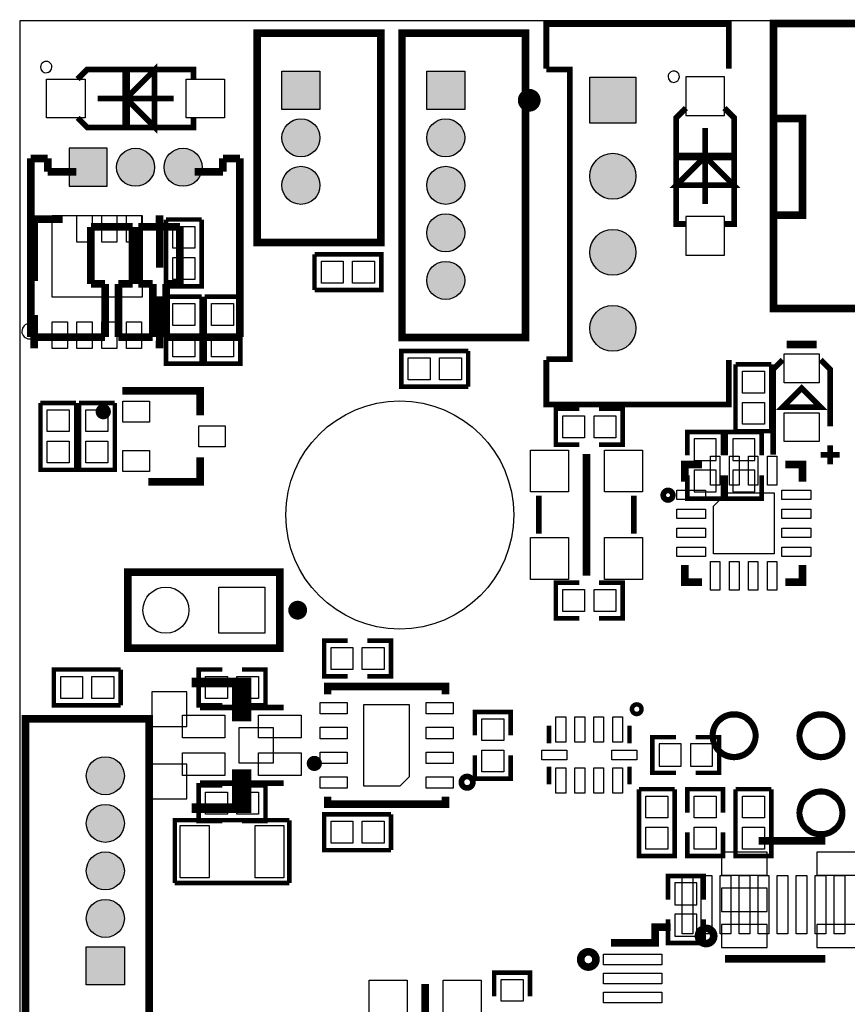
# Model space of a CAD drawing. Extents: x 0 to 44.2, y -0.6 to 47.
# Tile 2 of 3: x 0 to 21.8, y 21.1 to 47. Entities that reach past the tile are written whole.
import ezdxf

# ---------------------------------------------------------------- set-up
doc = ezdxf.new("R2010")
doc.units = 0
doc.header["$MEASUREMENT"] = 0
doc.layers.get('0').update_dxf_attribs({"linetype": 'CONTINUOUS'})
for name, color, linetype in [('BOTTOM', 132, 'CONTINUOUS'), ('OUTLINE', 7, 'CONTINUOUS'), ('SILKSCREEN_BOTTOM', 230, 'CONTINUOUS'), ('SILKSCREEN_TOP', 7, 'CONTINUOUS'), ('SOLDERMASK_TOP', 94, 'CONTINUOUS')]:
    doc.layers.add(name, color=color, linetype=linetype)

msp = doc.modelspace()

# ---------------------------------------------------------------- hatches: boundary and pattern name
at = {"linetype": 'Continuous'}
h = msp.add_hatch(color=4, dxfattribs=at)
h.dxf.hatch_style = 1
edge = h.paths.add_edge_path()
edge.add_arc((32.004, 1.88976), 0.60452, 0, 360)
edge = h.paths.add_edge_path()
edge.add_arc((27.686, 1.88976), 0.60452, 0, 360)
h.paths.add_polyline_path([(25.0825, 2.49428), (26.29154, 2.49428), (26.29154, 1.28524), (25.0825, 1.28524)])
edge = h.paths.add_edge_path()
edge.add_arc((21.336, 1.88976), 0.60452, 0, 360)
h.paths.add_polyline_path([(18.7325, 2.49428), (19.94154, 2.49428), (19.94154, 1.28524), (18.7325, 1.28524)])
edge = h.paths.add_edge_path()
edge.add_arc((22.88032, 44.42968), 0.84963, 0, 360)
h.paths.add_polyline_path([(22.03069, 42.77995), (23.72995, 42.77995), (23.72995, 41.08069), (22.03069, 41.08069)])
edge = h.paths.add_edge_path()
edge.add_arc((25.37968, 44.42968), 0.84963, 0, 360)
edge = h.paths.add_edge_path()
edge.add_arc((25.37968, 41.93032), 0.84963, 0, 360)
h.paths.add_polyline_path([(16.21028, 45.51426), (16.21028, 44.30522), (15.00124, 44.30522), (15.00124, 45.51426)])
edge = h.paths.add_edge_path()
edge.add_arc((15.60576, 42.91076), 0.60452, 0, 360)
edge = h.paths.add_edge_path()
edge.add_arc((15.60576, 40.90924), 0.60452, 0, 360)
edge = h.paths.add_edge_path()
edge.add_arc((15.60576, 38.91026), 0.60452, 0, 360)
edge = h.paths.add_edge_path()
edge.add_arc((11.20902, 40.1701), 0.50038, 0, 360)
edge = h.paths.add_edge_path()
edge.add_arc((11.20902, 41.42232), 0.50038, 0, 360)
edge = h.paths.add_edge_path()
edge.add_arc((11.20902, 42.672), 0.50038, 0, 360)
edge = h.paths.add_edge_path()
edge.add_arc((11.20902, 43.92168), 0.50038, 0, 360)
h.paths.add_polyline_path([(10.70864, 45.67174), (11.7094, 45.67174), (11.7094, 44.67098), (10.70864, 44.67098)])
h.paths.add_polyline_path([(6.89864, 45.67174), (7.8994, 45.67174), (7.8994, 44.67098), (6.89864, 44.67098)])
edge = h.paths.add_edge_path()
edge.add_arc((7.39902, 43.92168), 0.50038, 0, 360)
edge = h.paths.add_edge_path()
edge.add_arc((7.39902, 42.672), 0.50038, 0, 360)
edge = h.paths.add_edge_path()
edge.add_arc((4.29768, 43.14698), 0.50038, 0, 360)
edge = h.paths.add_edge_path()
edge.add_arc((3.048, 43.14698), 0.50038, 0, 360)
h.paths.add_polyline_path([(1.29794, 43.64736), (1.29794, 42.6466), (2.2987, 42.6466), (2.2987, 43.64736)])
edge = h.paths.add_edge_path()
edge.add_arc((2.25298, 27.1399), 0.50038, 0, 360)
edge = h.paths.add_edge_path()
edge.add_arc((2.25298, 25.88768), 0.50038, 0, 360)
edge = h.paths.add_edge_path()
edge.add_arc((2.25298, 24.638), 0.50038, 0, 360)
edge = h.paths.add_edge_path()
edge.add_arc((2.25298, 23.38832), 0.50038, 0, 360)
h.paths.add_polyline_path([(2.75336, 21.63826), (1.7526, 21.63826), (1.7526, 22.63902), (2.75336, 22.63902)])
edge = h.paths.add_edge_path()
edge.add_arc((2.50698, 5.6261), 0.50038, 0, 360)
edge = h.paths.add_edge_path()
edge.add_arc((2.50698, 6.87832), 0.50038, 0, 360)
edge = h.paths.add_edge_path()
edge.add_arc((2.50698, 8.128), 0.50038, 0, 360)
edge = h.paths.add_edge_path()
edge.add_arc((2.50698, 9.37768), 0.50038, 0, 360)
h.paths.add_polyline_path([(3.00736, 11.12774), (2.0066, 11.12774), (2.0066, 10.12698), (3.00736, 10.12698)])

# ---------------------------------------------------------------- linework, layer by layer
at = {"layer": 'BOTTOM'}
for points in [[(6.89864, 45.67174), (7.8994, 45.67174), (7.8994, 44.67098), (6.89864, 44.67098)], [(10.70864, 45.67174), (11.7094, 45.67174), (11.7094, 44.67098), (10.70864, 44.67098)], [(16.21028, 45.51426), (16.21028, 44.30522), (15.00124, 44.30522), (15.00124, 45.51426)], [(18.542, 45.52442), (17.526, 45.52442), (17.526, 44.50842), (18.542, 44.50842)], [(1.29794, 43.64736), (1.29794, 42.6466), (2.2987, 42.6466), (2.2987, 43.64736)], [(17.526, 40.83558), (18.542, 40.83558), (18.542, 41.85158), (17.526, 41.85158)], [(17.74444, 35.43046), (18.32356, 35.43046), (18.32356, 36.0045), (17.74444, 36.0045)], [(18.76044, 35.43046), (19.33956, 35.43046), (19.33956, 36.0045), (18.76044, 36.0045)], [(18.32356, 35.18154), (17.74444, 35.18154), (17.74444, 34.6075), (18.32356, 34.6075)], [(19.33956, 35.18154), (18.76044, 35.18154), (18.76044, 34.6075), (19.33956, 34.6075)], [(6.44906, 32.10052), (6.44906, 30.89148), (5.24002, 30.89148), (5.24002, 32.10052)], [(3.4798, 28.4353), (4.3942, 28.4353), (4.3942, 29.3497), (3.4798, 29.3497)], [(5.7658, 27.4828), (6.6802, 27.4828), (6.6802, 28.3972), (5.7658, 28.3972)], [(17.40154, 27.39644), (17.40154, 27.97556), (16.8275, 27.97556), (16.8275, 27.39644)], [(17.65046, 27.97556), (17.65046, 27.39644), (18.2245, 27.39644), (18.2245, 27.97556)], [(3.4798, 26.5303), (4.3942, 26.5303), (4.3942, 27.4447), (3.4798, 27.4447)], [(18.46072, 25.13076), (18.46072, 24.52116), (19.66976, 24.52116), (19.66976, 25.13076)], [(20.97024, 25.13076), (20.97024, 24.52116), (22.17928, 24.52116), (22.17928, 25.13076)], [(17.23644, 23.74646), (17.81556, 23.74646), (17.81556, 24.3205), (17.23644, 24.3205)], [(18.46072, 24.1808), (18.46072, 23.5712), (19.66976, 23.5712), (19.66976, 24.1808)], [(17.81556, 23.49754), (17.23644, 23.49754), (17.23644, 22.9235), (17.81556, 22.9235)], [(18.46072, 23.23084), (18.46072, 22.62124), (19.66976, 22.62124), (19.66976, 23.23084)], [(20.97024, 23.23084), (20.97024, 22.62124), (22.17928, 22.62124), (22.17928, 23.23084)], [(2.75336, 21.63826), (1.7526, 21.63826), (1.7526, 22.63902), (2.75336, 22.63902)]]:
    msp.add_lwpolyline(points, close=True, dxfattribs=at)
for centre, radius in [((7.39902, 43.92168), 0.50038), ((11.20902, 43.92168), 0.50038), ((3.048, 43.14698), 0.50038), ((4.29768, 43.14698), 0.50038), ((15.60576, 42.91076), 0.60452), ((7.39902, 42.672), 0.50038), ((11.20902, 42.672), 0.50038), ((11.20902, 41.42232), 0.50038), ((15.60576, 40.90924), 0.60452), ((11.20902, 40.1701), 0.50038), ((15.60576, 38.91026), 0.60452), ((9.99998, 34.00044), 2.99974), ((3.84556, 31.496), 0.60452), ((2.25298, 27.1399), 0.50038), ((2.25298, 25.88768), 0.50038), ((2.25298, 24.638), 0.50038), ((2.25298, 23.38832), 0.50038)]:
    msp.add_circle(centre, radius, dxfattribs=at)
at = {"layer": 'OUTLINE'}
msp.add_lwpolyline([(0, 47.00016), (0, 0), (44.00042, 0), (44.00042, 47.00016)], close=True, dxfattribs=at)
at = {"layer": 'SILKSCREEN_BOTTOM'}
msp.add_lwpolyline([(17.35836, 45.5295, 1), (17.05964, 45.5305, 1)], format="xyb", close=True, dxfattribs=at)
for points, const_width in [([(17.526, 41.656), (17.272, 41.656), (17.272, 44.45), (17.526, 44.704)], 0.1524), ([(18.542, 44.704), (18.796, 44.45), (18.796, 41.656), (18.542, 41.656)], 0.1524), ([(18.034, 44.18076), (18.034, 42.17924)], 0.14986), ([(18.7833, 43.42892), (17.2847, 43.42892)], 0.20066), ([(0.2921, 43.38066), (0.2921, 38.67912)], 0.20066), ([(0.73914, 43.38066), (0.2921, 43.38066)], 0.20066), ([(0.73914, 43.03014), (0.73914, 43.38066)], 0.20066), ([(5.79374, 43.38066), (5.3467, 43.38066)], 0.20066), ([(5.3467, 43.38066), (5.3467, 43.03014)], 0.20066), ([(5.79374, 38.67912), (5.79374, 43.38066)], 0.20066), ([(18.034, 43.42892), (17.2847, 42.67962), (18.7833, 42.67962), (18.034, 43.42892)], 0.14986), ([(1.48844, 43.03014), (0.73914, 43.03014)], 0.20066), ([(5.3467, 43.03014), (4.60756, 43.03014)], 0.20066), ([(1.87198, 40.07866), (1.87198, 41.57726)], 0.20066), ([(1.87198, 41.57726), (2.96926, 41.57726)], 0.20066), ([(2.96926, 41.57726), (2.96926, 40.07866)], 0.20066), ([(3.12166, 40.07866), (3.12166, 41.57726)], 0.20066), ([(3.12166, 41.57726), (4.21386, 41.57726)], 0.20066), ([(4.21386, 41.57726), (4.21386, 40.07866)], 0.20066), ([(2.24536, 40.07866), (1.87198, 40.07866)], 0.20066), ([(2.24536, 38.67912), (2.24536, 40.07866)], 0.20066), ([(2.96926, 40.07866), (2.59588, 40.07866)], 0.20066), ([(2.59588, 40.07866), (2.59588, 38.67912)], 0.20066), ([(3.50012, 40.07866), (3.12166, 40.07866)], 0.20066), ([(3.50012, 38.67912), (3.50012, 40.07866)], 0.20066), ([(4.21386, 40.07866), (3.85064, 40.07866)], 0.20066), ([(3.85064, 40.07866), (3.85064, 38.67912)], 0.20066), ([(0.2921, 38.67912), (2.24536, 38.67912)], 0.20066), ([(2.59588, 38.67912), (3.50012, 38.67912)], 0.20066), ([(3.85064, 38.67912), (5.79374, 38.67912)], 0.20066), ([(18.5039, 35.56508), (18.5039, 36.18484), (17.5641, 36.18484), (17.5641, 35.56508)], 0.11938), ([(19.5199, 35.56508), (19.5199, 36.18484), (18.5801, 36.18484), (18.5801, 35.56508)], 0.11938), ([(18.5039, 35.04692), (18.5039, 34.42716), (17.5641, 34.42716), (17.5641, 35.04692)], 0.11938), ([(19.5199, 35.04692), (19.5199, 34.42716), (18.5801, 34.42716), (18.5801, 35.04692)], 0.11938), ([(5.715, 29.591), (5.715, 28.702), (5.969, 28.702), (5.969, 29.591), (4.5212, 29.591)], 0.254), ([(17.26692, 28.1559), (16.64716, 28.1559), (16.64716, 27.2161), (17.26692, 27.2161)], 0.11938), ([(17.78508, 28.1559), (18.40484, 28.1559), (18.40484, 27.2161), (17.78508, 27.2161)], 0.11938), ([(5.715, 26.289), (5.715, 27.178), (5.969, 27.178), (5.969, 26.289), (4.5212, 26.289)], 0.254), ([(19.44116, 25.43048), (21.19884, 25.43048)], 0.20066), ([(17.0561, 23.88108), (17.0561, 24.50084), (17.9959, 24.50084), (17.9959, 23.88108)], 0.11938), ([(17.0561, 23.36292), (17.0561, 22.74316), (17.9959, 22.74316), (17.9959, 23.36292)], 0.11938), ([(18.55978, 22.32152), (21.19884, 22.32152)], 0.20066)]:
    msp.add_lwpolyline(points, dxfattribs=dict(at, const_width=const_width))
at = {"layer": 'SILKSCREEN_BOTTOM', "const_width": 0.20066}
msp.add_lwpolyline([(18.26006, 22.92604, 0.999801), (17.85874, 22.92604, 1.000199), (18.26006, 22.92604)], format="xyb", dxfattribs=at)
at = {"layer": 'SILKSCREEN_TOP'}
for points, const_width in [([(18.6563, 45.74032), (18.6563, 46.91126), (13.8557, 46.91126), (13.8557, 45.74032)], 0.14986), ([(19.82978, 46.92904), (28.43022, 46.92904), (28.43022, 39.42842), (19.82978, 39.42842), (19.82978, 46.92904)], 0.20066), ([(6.2484, 46.6725), (9.4996, 46.6725), (9.4996, 41.17086), (6.2484, 41.17086), (6.2484, 46.6725)], 0.20066), ([(10.0584, 46.6725), (13.3096, 46.6725), (13.3096, 38.6715), (10.0584, 38.6715), (10.0584, 46.6725)], 0.20066), ([(2.79908, 44.958), (3.54838, 45.7073), (3.54838, 44.2087), (2.79908, 44.958)], 0.14986), ([(4.572, 45.466), (4.572, 45.72), (1.778, 45.72), (1.524, 45.466)], 0.1524), ([(2.79908, 44.2087), (2.79908, 45.7073)], 0.20066), ([(13.8557, 38.1), (14.478, 38.1), (14.478, 45.72), (13.8557, 45.72)], 0.14986), ([(2.04724, 44.958), (4.04876, 44.958)], 0.14986), ([(1.524, 44.45), (1.778, 44.196), (4.572, 44.196), (4.572, 44.45)], 0.1524), ([(19.83232, 44.42968), (20.59432, 44.42968), (20.59432, 41.88968), (19.83232, 41.88968)], 0.20066), ([(0.381, 40.1574), (0.381, 41.783), (1.13284, 41.783)], 0.20066), ([(3.5814, 41.783), (3.683, 41.783), (3.683, 40.50792)], 0.20066), ([(4.7879, 41.77284), (3.8481, 41.77284)], 0.11938), ([(4.7879, 41.77284), (4.7879, 40.01516), (3.8481, 40.01516), (3.8481, 41.77284)], 0.11938), ([(7.75716, 40.8559), (7.75716, 39.9161)], 0.11938), ([(7.75716, 40.8559), (9.51484, 40.8559), (9.51484, 39.9161), (7.75716, 39.9161)], 0.11938), ([(3.5814, 38.481), (3.683, 38.481), (3.683, 39.75608)], 0.20066), ([(4.7879, 39.74084), (3.8481, 39.74084)], 0.11938), ([(4.7879, 39.74084), (4.7879, 37.98316), (3.8481, 37.98316), (3.8481, 39.74084)], 0.11938), ([(5.8039, 39.74084), (4.8641, 39.74084)], 0.11938), ([(5.8039, 39.74084), (5.8039, 37.98316), (4.8641, 37.98316), (4.8641, 39.74084)], 0.11938), ([(0.381, 39.25824), (0.381, 38.481), (0.4826, 38.481)], 0.20066), ([(11.80084, 37.3761), (10.04316, 37.3761), (10.04316, 38.3159), (11.80084, 38.3159)], 0.11938), ([(11.80084, 37.3761), (11.80084, 38.3159)], 0.11938), ([(20.17522, 38.48608), (20.97278, 38.48608)], 0.20066), ([(13.8557, 38.07968), (13.8557, 36.90874), (18.6563, 36.90874), (18.6563, 38.07968)], 0.14986), ([(19.8247, 35.58286), (19.8247, 37.8333), (20.07362, 38.08476)], 0.14986), ([(21.07438, 38.08476), (21.3233, 37.8333), (21.3233, 36.3347)], 0.14986), ([(19.7739, 37.96284), (18.8341, 37.96284)], 0.11938), ([(19.7739, 37.96284), (19.7739, 36.20516), (18.8341, 36.20516), (18.8341, 37.96284)], 0.11938), ([(2.70002, 37.26688), (4.74472, 37.26688), (4.74472, 36.61918)], 0.20066), ([(20.574, 37.33292), (21.07438, 36.83508), (20.07362, 36.83508), (20.574, 37.33292)], 0.14986), ([(1.4859, 36.94684), (0.5461, 36.94684)], 0.11938), ([(1.4859, 36.94684), (1.4859, 35.18916), (0.5461, 35.18916), (0.5461, 36.94684)], 0.11938), ([(2.5019, 36.94684), (1.5621, 36.94684)], 0.11938), ([(2.5019, 36.94684), (2.5019, 35.18916), (1.5621, 35.18916), (1.5621, 36.94684)], 0.11938), ([(14.72692, 35.8521), (14.10716, 35.8521), (14.10716, 36.7919), (14.72692, 36.7919)], 0.11938), ([(15.24508, 35.8521), (15.86484, 35.8521), (15.86484, 36.7919), (15.24508, 36.7919)], 0.11938), ([(21.3233, 35.83432), (21.3233, 35.33394)], 0.14986), ([(3.38328, 34.86912), (4.74472, 34.86912), (4.74472, 35.51682)], 0.20066), ([(14.91234, 35.60572), (14.91234, 32.40532)], 0.20066), ([(21.07438, 35.58286), (21.57476, 35.58286)], 0.14986), ([(17.5006, 34.87674), (17.5006, 35.3314), (17.95526, 35.3314)], 0.20066), ([(20.5994, 34.87674), (20.5994, 35.3314), (20.14474, 35.3314)], 0.20066), ([(13.66266, 33.50514), (13.66266, 34.5059)], 0.14986), ([(16.16202, 33.50514), (16.16202, 34.5059)], 0.14986), ([(17.5006, 32.68726), (17.5006, 32.2326), (17.95526, 32.2326)], 0.20066), ([(20.5994, 32.68726), (20.5994, 32.2326), (20.14474, 32.2326)], 0.20066), ([(6.8453, 32.49676), (6.8453, 30.49524), (2.8448, 30.49524), (2.8448, 32.49676), (6.8453, 32.49676)], 0.20066), ([(14.72692, 32.2199), (14.10716, 32.2199), (14.10716, 31.2801), (14.72692, 31.2801)], 0.11938), ([(15.24508, 32.2199), (15.86484, 32.2199), (15.86484, 31.2801), (15.24508, 31.2801)], 0.11938), ([(8.63092, 29.7561), (8.01116, 29.7561), (8.01116, 30.6959), (8.63092, 30.6959)], 0.11938), ([(9.14908, 29.7561), (9.76884, 29.7561), (9.76884, 30.6959), (9.14908, 30.6959)], 0.11938), ([(2.65684, 28.9941), (0.89916, 28.9941), (0.89916, 29.9339), (2.65684, 29.9339)], 0.11938), ([(2.65684, 28.9941), (2.65684, 29.9339)], 0.11938), ([(5.32892, 28.9941), (4.70916, 28.9941), (4.70916, 29.9339), (5.32892, 29.9339)], 0.11938), ([(5.84708, 28.9941), (6.46684, 28.9941), (6.46684, 29.9339), (5.84708, 29.9339)], 0.11938), ([(11.2014, 29.2862), (11.2014, 29.4894), (8.1026, 29.4894), (8.1026, 29.2862)], 0.20066), ([(6.94182, 28.93568), (4.74218, 28.93568)], 0.14986), ([(11.9761, 28.19908), (11.9761, 28.81884), (12.9159, 28.81884), (12.9159, 28.19908)], 0.11938), ([(3.4036, 20.6375), (0.1524, 20.6375), (0.1524, 28.6385), (3.4036, 28.6385), (3.4036, 20.6375)], 0.20066), ([(13.92682, 28.4607), (13.92682, 27.99334)], 0.11938), ([(16.04518, 28.4607), (16.04518, 27.99334)], 0.11938), ([(11.9761, 27.68092), (11.9761, 27.06116), (12.9159, 27.06116), (12.9159, 27.68092)], 0.11938), ([(13.92682, 26.9113), (13.92682, 27.37866)], 0.11938), ([(16.04518, 26.9113), (16.04518, 27.37866)], 0.11938), ([(5.32892, 25.9461), (4.70916, 25.9461), (4.70916, 26.8859), (5.32892, 26.8859)], 0.11938), ([(6.94182, 26.94432), (4.74218, 26.94432)], 0.14986), ([(5.84708, 25.9461), (6.46684, 25.9461), (6.46684, 26.8859), (5.84708, 26.8859)], 0.11938), ([(11.2014, 26.5938), (11.2014, 26.3906), (8.1026, 26.3906), (8.1026, 26.5938)], 0.20066), ([(17.2339, 26.78684), (16.2941, 26.78684)], 0.11938), ([(17.2339, 26.78684), (17.2339, 25.02916), (16.2941, 25.02916), (16.2941, 26.78684)], 0.11938), ([(18.5039, 26.16708), (18.5039, 26.78684), (17.5641, 26.78684), (17.5641, 26.16708)], 0.11938), ([(19.7739, 26.78684), (18.8341, 26.78684)], 0.11938), ([(19.7739, 26.78684), (19.7739, 25.02916), (18.8341, 25.02916), (18.8341, 26.78684)], 0.11938), ([(9.76884, 25.1841), (8.01116, 25.1841), (8.01116, 26.1239), (9.76884, 26.1239)], 0.11938), ([(9.76884, 25.1841), (9.76884, 26.1239)], 0.11938), ([(7.09422, 25.9715), (4.08178, 25.9715), (4.08178, 24.3205)], 0.11938), ([(7.09422, 24.3205), (7.09422, 25.9715)], 0.11938), ([(18.5039, 25.64892), (18.5039, 25.02916), (17.5641, 25.02916), (17.5641, 25.64892)], 0.11938), ([(4.08178, 24.3205), (7.09422, 24.3205)], 0.11938), ([(15.56004, 22.74824), (16.72082, 22.74824), (16.72082, 23.15718), (17.12976, 23.15718)], 0.20066), ([(13.4239, 21.34108), (13.4239, 21.96084), (12.4841, 21.96084), (12.4841, 21.34108)], 0.11938), ([(10.668, 21.6662), (10.668, 18.4658)], 0.20066)]:
    msp.add_lwpolyline(points, dxfattribs=dict(at, const_width=const_width))
for points in [[(0.84836, 45.7835, 1), (0.54764, 45.7825, 1)], [(0.4572, 38.83152, 1), (0.0568, 38.83248, 1)]]:
    msp.add_lwpolyline(points, format="xyb", close=True, dxfattribs=at)
for points, const_width in [([(13.55598, 44.90974, 1.001736), (13.25626, 44.90974, 0.998267), (13.55598, 44.90974)], 0.29972), ([(2.2987, 36.71824, 0.997611), (2.09804, 36.71824, 1.002395), (2.2987, 36.71824)], 0.20066), ([(17.1831, 34.52114, 1.000984), (16.93164, 34.5186, 0.999017), (17.1831, 34.52114)], 0.14986), ([(7.43712, 31.496, 1), (7.19074, 31.496, 1), (7.43712, 31.496)], 0.24892), ([(16.36014, 28.88996, 0.99814), (16.10868, 28.8925, 1.001864), (16.36014, 28.88996)], 0.11938), ([(19.36496, 28.194, 1), (18.22704, 28.194, 1), (19.36496, 28.194)], 0.1524), ([(21.65096, 28.194, 1), (20.51304, 28.194, 1), (21.65096, 28.194)], 0.1524), ([(7.85114, 27.46502, 0.999798), (7.65302, 27.46502, 1.000202), (7.85114, 27.46502)], 0.20066), ([(11.92276, 26.96972, 1.001854), (11.6205, 26.96972, 0.998149), (11.92276, 26.96972)], 0.14986), ([(21.65096, 26.162, 1), (20.51304, 26.162, 1), (21.65096, 26.162)], 0.1524), ([(15.16126, 22.30882, 1.002264), (14.75994, 22.30628, 0.997741), (15.16126, 22.30882)], 0.20066)]:
    msp.add_lwpolyline(points, format="xyb", dxfattribs=dict(at, const_width=const_width))
at = {"layer": 'SOLDERMASK_TOP'}
for points in [[(6.89864, 45.67174), (7.8994, 45.67174), (7.8994, 44.67098), (6.89864, 44.67098)], [(10.70864, 45.67174), (11.7094, 45.67174), (11.7094, 44.67098), (10.70864, 44.67098)], [(0.70358, 44.45), (0.70358, 45.466), (1.71958, 45.466), (1.71958, 44.45)], [(5.39242, 45.466), (5.39242, 44.45), (4.37642, 44.45), (4.37642, 45.466)], [(16.21028, 45.51426), (16.21028, 44.30522), (15.00124, 44.30522), (15.00124, 45.51426)], [(1.29794, 43.64736), (1.29794, 42.6466), (2.2987, 42.6466), (2.2987, 43.64736)], [(0.85598, 39.73322), (0.85598, 41.88206), (3.2258, 41.88206), (3.2258, 39.73322)], [(1.50749, 41.88206), (1.90627, 41.88206), (1.90627, 41.18102), (1.50749, 41.18102)], [(2.15773, 41.88206), (2.55651, 41.88206), (2.55651, 41.18102), (2.15773, 41.18102)], [(2.80797, 41.88206), (3.20675, 41.88206), (3.20675, 41.18102), (2.80797, 41.18102)], [(4.60756, 41.01846), (4.02844, 41.01846), (4.02844, 41.5925), (4.60756, 41.5925)], [(4.02844, 40.76954), (4.60756, 40.76954), (4.60756, 40.1955), (4.02844, 40.1955)], [(8.51154, 40.67556), (8.51154, 40.09644), (7.9375, 40.09644), (7.9375, 40.67556)], [(8.76046, 40.09644), (8.76046, 40.67556), (9.3345, 40.67556), (9.3345, 40.09644)], [(4.60756, 38.98646), (4.02844, 38.98646), (4.02844, 39.5605), (4.60756, 39.5605)], [(5.62356, 38.98646), (5.04444, 38.98646), (5.04444, 39.5605), (5.62356, 39.5605)], [(1.25603, 38.38194), (0.85725, 38.38194), (0.85725, 39.08298), (1.25603, 39.08298)], [(1.90627, 38.38194), (1.50749, 38.38194), (1.50749, 39.08298), (1.90627, 39.08298)], [(2.55651, 38.38194), (2.15773, 38.38194), (2.15773, 39.08298), (2.55651, 39.08298)], [(3.20675, 38.38194), (2.80797, 38.38194), (2.80797, 39.08298), (3.20675, 39.08298)], [(4.02844, 38.73754), (4.60756, 38.73754), (4.60756, 38.1635), (4.02844, 38.1635)], [(5.04444, 38.73754), (5.62356, 38.73754), (5.62356, 38.1635), (5.04444, 38.1635)], [(10.79754, 38.13556), (10.79754, 37.55644), (10.2235, 37.55644), (10.2235, 38.13556)], [(11.04646, 37.55644), (11.04646, 38.13556), (11.6205, 38.13556), (11.6205, 37.55644)], [(20.11426, 38.23843), (21.03374, 38.23843), (21.03374, 37.47897), (20.11426, 37.47897)], [(19.59356, 37.20846), (19.01444, 37.20846), (19.01444, 37.7825), (19.59356, 37.7825)], [(3.41884, 36.44265), (2.7178, 36.44265), (2.7178, 36.99383), (3.41884, 36.99383)], [(19.01444, 36.95954), (19.59356, 36.95954), (19.59356, 36.3855), (19.01444, 36.3855)], [(1.30556, 36.19246), (0.72644, 36.19246), (0.72644, 36.7665), (1.30556, 36.7665)], [(2.32156, 36.19246), (1.74244, 36.19246), (1.74244, 36.7665), (2.32156, 36.7665)], [(14.86154, 36.61156), (14.86154, 36.03244), (14.2875, 36.03244), (14.2875, 36.61156)], [(15.11046, 36.03244), (15.11046, 36.61156), (15.6845, 36.61156), (15.6845, 36.03244)], [(21.03374, 35.92957), (20.11426, 35.92957), (20.11426, 36.68903), (21.03374, 36.68903)], [(4.70916, 36.34359), (5.4102, 36.34359), (5.4102, 35.79241), (4.70916, 35.79241)], [(0.72644, 35.94354), (1.30556, 35.94354), (1.30556, 35.3695), (0.72644, 35.3695)], [(1.74244, 35.94354), (2.32156, 35.94354), (2.32156, 35.3695), (1.74244, 35.3695)], [(2.7178, 35.69335), (3.41884, 35.69335), (3.41884, 35.14217), (2.7178, 35.14217)], [(13.4366, 34.60496), (13.4366, 35.70478), (14.43736, 35.70478), (14.43736, 34.60496)], [(16.38808, 35.70605), (16.38808, 34.60623), (15.38732, 34.60623), (15.38732, 35.70605)], [(18.42516, 34.78657), (18.17624, 34.78657), (18.17624, 35.54603), (18.42516, 35.54603)], [(18.92554, 34.78657), (18.67662, 34.78657), (18.67662, 35.54603), (18.92554, 35.54603)], [(19.42338, 34.78657), (19.17446, 34.78657), (19.17446, 35.54603), (19.42338, 35.54603)], [(19.92376, 34.78657), (19.67484, 34.78657), (19.67484, 35.54603), (19.92376, 35.54603)], [(18.04543, 34.65576), (18.04543, 34.40684), (17.28597, 34.40684), (17.28597, 34.65576)], [(18.2499, 32.9819), (18.2499, 34.23158), (18.60042, 34.5821), (19.8501, 34.5821), (19.8501, 32.9819)], [(20.0533, 34.40684), (20.0533, 34.65576), (20.81276, 34.65576), (20.81276, 34.40684)], [(18.04543, 34.15538), (18.04543, 33.90646), (17.28597, 33.90646), (17.28597, 34.15538)], [(20.0533, 33.90646), (20.0533, 34.15538), (20.81276, 34.15538), (20.81276, 33.90646)], [(18.04543, 33.65754), (18.04543, 33.40862), (17.28597, 33.40862), (17.28597, 33.65754)], [(20.0533, 33.40862), (20.0533, 33.65754), (20.81276, 33.65754), (20.81276, 33.40862)], [(13.4366, 32.30372), (13.4366, 33.40354), (14.43736, 33.40354), (14.43736, 32.30372)], [(16.38808, 33.40481), (16.38808, 32.30499), (15.38732, 32.30499), (15.38732, 33.40481)], [(18.04543, 33.15716), (18.04543, 32.90824), (17.28597, 32.90824), (17.28597, 33.15716)], [(20.0533, 32.90824), (20.0533, 33.15716), (20.81276, 33.15716), (20.81276, 32.90824)], [(18.17624, 32.77743), (18.42516, 32.77743), (18.42516, 32.01797), (18.17624, 32.01797)], [(18.67662, 32.77743), (18.92554, 32.77743), (18.92554, 32.01797), (18.67662, 32.01797)], [(19.17446, 32.77743), (19.42338, 32.77743), (19.42338, 32.01797), (19.17446, 32.01797)], [(19.67484, 32.77743), (19.92376, 32.77743), (19.92376, 32.01797), (19.67484, 32.01797)], [(6.44906, 32.10052), (6.44906, 30.89148), (5.24002, 30.89148), (5.24002, 32.10052)], [(14.86154, 32.03956), (14.86154, 31.46044), (14.2875, 31.46044), (14.2875, 32.03956)], [(15.11046, 31.46044), (15.11046, 32.03956), (15.6845, 32.03956), (15.6845, 31.46044)], [(8.76554, 30.51556), (8.76554, 29.93644), (8.1915, 29.93644), (8.1915, 30.51556)], [(9.01446, 29.93644), (9.01446, 30.51556), (9.5885, 30.51556), (9.5885, 29.93644)], [(1.65354, 29.75356), (1.65354, 29.17444), (1.0795, 29.17444), (1.0795, 29.75356)], [(1.90246, 29.17444), (1.90246, 29.75356), (2.4765, 29.75356), (2.4765, 29.17444)], [(5.46354, 29.75356), (5.46354, 29.17444), (4.8895, 29.17444), (4.8895, 29.75356)], [(5.71246, 29.17444), (5.71246, 29.75356), (6.2865, 29.75356), (6.2865, 29.17444)], [(8.61314, 29.06522), (8.61314, 28.7655), (7.90194, 28.7655), (7.90194, 29.06522)], [(10.25144, 29.01442), (10.25144, 27.1145), (10.00252, 26.86558), (9.05256, 26.86558), (9.05256, 29.01442)], [(10.69086, 28.7655), (10.69086, 29.06522), (11.40206, 29.06522), (11.40206, 28.7655)], [(5.40131, 28.72994), (5.40131, 28.14066), (4.28117, 28.14066), (4.28117, 28.72994)], [(7.40283, 28.72994), (7.40283, 28.14066), (6.28269, 28.14066), (6.28269, 28.72994)], [(12.73556, 28.06446), (12.15644, 28.06446), (12.15644, 28.6385), (12.73556, 28.6385)], [(14.36497, 28.02636), (14.10843, 28.02636), (14.10843, 28.68676), (14.36497, 28.68676)], [(14.86535, 28.02636), (14.60881, 28.02636), (14.60881, 28.68676), (14.86535, 28.68676)], [(15.36319, 28.02636), (15.10665, 28.02636), (15.10665, 28.68676), (15.36319, 28.68676)], [(15.86357, 28.02636), (15.60703, 28.02636), (15.60703, 28.68676), (15.86357, 28.68676)], [(8.61314, 28.41498), (8.61314, 28.11526), (7.90194, 28.11526), (7.90194, 28.41498)], [(10.69086, 28.11526), (10.69086, 28.41498), (11.40206, 28.41498), (11.40206, 28.11526)], [(5.40131, 27.73934), (5.40131, 27.15006), (4.28117, 27.15006), (4.28117, 27.73934)], [(7.40283, 27.73934), (7.40283, 27.15006), (6.28269, 27.15006), (6.28269, 27.73934)], [(8.61314, 27.76474), (8.61314, 27.46502), (7.90194, 27.46502), (7.90194, 27.76474)], [(10.69086, 27.46502), (10.69086, 27.76474), (11.40206, 27.76474), (11.40206, 27.46502)], [(12.15644, 27.81554), (12.73556, 27.81554), (12.73556, 27.2415), (12.15644, 27.2415)], [(14.39672, 27.81427), (14.39672, 27.55773), (13.73632, 27.55773), (13.73632, 27.81427)], [(15.57528, 27.55646), (15.57528, 27.813), (16.23568, 27.813), (16.23568, 27.55646)], [(14.10843, 27.34564), (14.36497, 27.34564), (14.36497, 26.68524), (14.10843, 26.68524)], [(14.60881, 27.34564), (14.86535, 27.34564), (14.86535, 26.68524), (14.60881, 26.68524)], [(15.10665, 27.34564), (15.36319, 27.34564), (15.36319, 26.68524), (15.10665, 26.68524)], [(15.60703, 27.34564), (15.86357, 27.34564), (15.86357, 26.68524), (15.60703, 26.68524)], [(8.61314, 27.1145), (8.61314, 26.81478), (7.90194, 26.81478), (7.90194, 27.1145)], [(10.69086, 26.81478), (10.69086, 27.1145), (11.40206, 27.1145), (11.40206, 26.81478)], [(5.46354, 26.70556), (5.46354, 26.12644), (4.8895, 26.12644), (4.8895, 26.70556)], [(5.71246, 26.12644), (5.71246, 26.70556), (6.2865, 26.70556), (6.2865, 26.12644)], [(17.05356, 26.03246), (16.47444, 26.03246), (16.47444, 26.6065), (17.05356, 26.6065)], [(18.32356, 26.03246), (17.74444, 26.03246), (17.74444, 26.6065), (18.32356, 26.6065)], [(19.59356, 26.03246), (19.01444, 26.03246), (19.01444, 26.6065), (19.59356, 26.6065)], [(8.76554, 25.94356), (8.76554, 25.36444), (8.1915, 25.36444), (8.1915, 25.94356)], [(9.01446, 25.36444), (9.01446, 25.94356), (9.5885, 25.94356), (9.5885, 25.36444)], [(4.98221, 25.83561), (4.98221, 24.45639), (4.22275, 24.45639), (4.22275, 25.83561)], [(6.19252, 24.45512), (6.19252, 25.83434), (6.95198, 25.83434), (6.95198, 24.45512)], [(16.47444, 25.78354), (17.05356, 25.78354), (17.05356, 25.2095), (16.47444, 25.2095)], [(17.74444, 25.78354), (18.32356, 25.78354), (18.32356, 25.2095), (17.74444, 25.2095)], [(19.01444, 25.78354), (19.59356, 25.78354), (19.59356, 25.2095), (19.01444, 25.2095)], [(17.42948, 24.51862), (17.70888, 24.51862), (17.70888, 22.97938), (17.42948, 22.97938)], [(17.92986, 24.51862), (18.20926, 24.51862), (18.20926, 22.97938), (17.92986, 22.97938)], [(18.43024, 24.51862), (18.70964, 24.51862), (18.70964, 22.97938), (18.43024, 22.97938)], [(18.93062, 24.51862), (19.21002, 24.51862), (19.21002, 22.97938), (18.93062, 22.97938)], [(19.431, 24.51862), (19.7104, 24.51862), (19.7104, 22.97938), (19.431, 22.97938)], [(19.93138, 24.51862), (20.21078, 24.51862), (20.21078, 22.97938), (19.93138, 22.97938)], [(20.42922, 24.51862), (20.70862, 24.51862), (20.70862, 22.97938), (20.42922, 22.97938)], [(20.9296, 24.51862), (21.209, 24.51862), (21.209, 22.97938), (20.9296, 22.97938)], [(21.42998, 24.51862), (21.70938, 24.51862), (21.70938, 22.97938), (21.42998, 22.97938)], [(2.75336, 21.63826), (1.7526, 21.63826), (1.7526, 22.63902), (2.75336, 22.63902)], [(15.35938, 22.16912), (15.35938, 22.44852), (16.89862, 22.44852), (16.89862, 22.16912)], [(9.19226, 20.66544), (9.19226, 21.76526), (10.19302, 21.76526), (10.19302, 20.66544)], [(12.14374, 21.76653), (12.14374, 20.66671), (11.14298, 20.66671), (11.14298, 21.76653)], [(13.24356, 21.20646), (12.66444, 21.20646), (12.66444, 21.7805), (13.24356, 21.7805)], [(15.35938, 21.66874), (15.35938, 21.94814), (16.89862, 21.94814), (16.89862, 21.66874)], [(15.35938, 21.16836), (15.35938, 21.44776), (16.89862, 21.44776), (16.89862, 21.16836)]]:
    msp.add_lwpolyline(points, close=True, dxfattribs=at)
for centre, radius in [((7.39902, 43.92168), 0.50038), ((11.20902, 43.92168), 0.50038), ((3.048, 43.14698), 0.50038), ((4.29768, 43.14698), 0.50038), ((15.60576, 42.91076), 0.60452), ((7.39902, 42.672), 0.50038), ((11.20902, 42.672), 0.50038), ((11.20902, 41.42232), 0.50038), ((15.60576, 40.90924), 0.60452), ((11.20902, 40.1701), 0.50038), ((15.60576, 38.91026), 0.60452), ((9.99998, 34.00044), 2.99974), ((3.84556, 31.496), 0.60452), ((18.796, 28.194), 0.50038), ((21.082, 28.194), 0.50038), ((2.25298, 27.1399), 0.50038), ((21.082, 26.162), 0.50038), ((2.25298, 25.88768), 0.50038), ((2.25298, 24.638), 0.50038), ((2.25298, 23.38832), 0.50038)]:
    msp.add_circle(centre, radius, dxfattribs=at)

doc.saveas('drawing.dxf')
